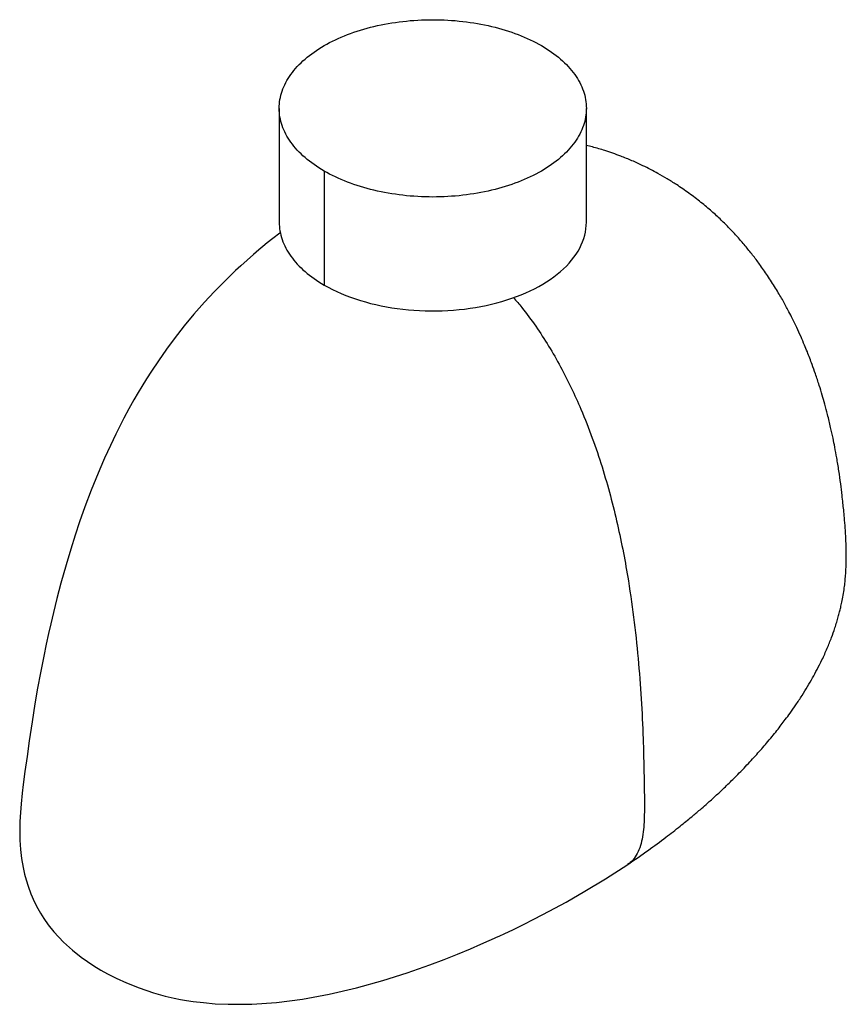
# Paper-space layout '_Isométrica' of a CAD drawing. Header units: millimetres. Extents: x -74 to 74, y -160 to 16.
import ezdxf

# ---------------------------------------------------------------- set-up
doc = ezdxf.new("R2010")
doc.units = ezdxf.units.MM

psp = doc.layouts.new('_Isométrica')

# ---------------------------------------------------------------- linework, layer by layer
at = {"color": 7, "linetype": 'Continuous', "lineweight": 25}
for p, q in [((-27.5, 0), (-27.5, -20.41)), ((27.5, -20.41), (27.5, 0)), ((-19.45, -11.23), (-19.45, -31.64))]:
    psp.add_line(p, q, dxfattribs=at)
at = {"color": 7, "linetype": 'Continuous', "lineweight": 25, "flags": 128}
psp.add_lwpolyline([(-27.29, -22.28), (-27.41, -22.37), (-28.66, -23.34), (-29.63, -24.11), (-30.43, -24.76), (-31.12, -25.34), (-32.08, -26.15), (-33.25, -27.17), (-34.39, -28.2), (-35.32, -29.06), (-36.05, -29.75), (-36.76, -30.45), (-37.5, -31.17), (-39.14, -32.85), (-40.89, -34.74), (-42.78, -36.89), (-44.51, -38.98), (-46.3, -41.27), (-47.68, -43.14), (-49.14, -45.24), (-50.36, -47.07), (-51.24, -48.45), (-52.07, -49.79), (-52.73, -50.9), (-53.51, -52.23), (-54.41, -53.84), (-55.31, -55.51), (-55.99, -56.83), (-56.76, -58.36), (-57.72, -60.36), (-58.78, -62.68), (-59.63, -64.63), (-60.35, -66.36), (-61.17, -68.4), (-62.29, -71.36), (-63.24, -74.05), (-64.03, -76.42), (-64.83, -78.93), (-65.67, -81.74), (-66.59, -85.02), (-67.32, -87.81), (-67.92, -90.27), (-68.41, -92.33), (-68.8, -94.08), (-69.21, -95.99), (-69.66, -98.14), (-70.25, -101.12), (-70.75, -103.86), (-71.23, -106.68), (-71.74, -109.88), (-72.25, -113.3), (-72.65, -116.08), (-73.03, -118.75), (-73.33, -121.1), (-73.51, -122.64), (-73.7, -124.54), (-73.83, -126.09), (-73.92, -127.7), (-73.96, -129.15), (-73.94, -131.04), (-73.83, -132.71), (-73.63, -134.37), (-73.36, -135.98), (-73.1, -137.14), (-72.82, -138.18), (-72.46, -139.32), (-71.95, -140.69), (-71.31, -142.15), (-70.72, -143.3), (-70.23, -144.15), (-69.64, -145.09), (-68.84, -146.22), (-67.83, -147.49), (-66.1, -149.34), (-64.51, -150.79), (-62.97, -152.01), (-61.83, -152.82), (-60.66, -153.59), (-59.46, -154.32), (-58.22, -155.01), (-56.71, -155.79), (-54.85, -156.64), (-52.6, -157.54), (-49.98, -158.41), (-47.9, -158.98), (-46.29, -159.35), (-45.15, -159.58), (-44.1, -159.76), (-42.89, -159.95), (-41.07, -160.17), (-38.97, -160.35), (-36.63, -160.46), (-32.41, -160.44), (-27.96, -160.13), (-23.32, -159.54), (-18.53, -158.66), (-13.63, -157.52), (-8.95, -156.21), (-4.59, -154.82), (-0.53, -153.39), (2.02, -152.42), (4.45, -151.46), (6.74, -150.51), (8.63, -149.7), (10.07, -149.06), (11.08, -148.61), (11.4, -148.46), (11.88, -148.24), (12.92, -147.76), (14.33, -147.1), (16.1, -146.24), (18.23, -145.17), (20.87, -143.8), (23.89, -142.16), (27.25, -140.23), (30.94, -137.99), (34.9, -135.42), (34.9, -135.42)], dxfattribs=at)
at = {"color": 7, "linetype": 'Continuous', "lineweight": 25}
for points, knots in [([(-19.45, -11.23), (-20.72, -10.49), (-21.87, -9.68), (-23.87, -7.96), (-24.72, -7.04), (-26.1, -5.12), (-26.62, -4.12), (-27.32, -2.08), (-27.5, -1.04), (-27.5, 1.04), (-27.32, 2.08), (-26.62, 4.12), (-26.1, 5.12), (-24.72, 7.04), (-23.87, 7.96), (-21.87, 9.68), (-20.72, 10.49), (-18.17, 11.96), (-16.77, 12.62), (-13.78, 13.78), (-12.19, 14.27), (-8.86, 15.06), (-7.13, 15.37), (-3.6, 15.77), (-1.8, 15.88), (1.8, 15.88), (3.6, 15.77), (7.13, 15.37), (8.86, 15.06), (12.19, 14.27), (13.78, 13.78), (16.77, 12.62), (18.17, 11.96), (19.45, 11.23)], [0, 0, 0, 0, 0.0625, 0.0625, 0.125, 0.125, 0.1875, 0.1875, 0.25, 0.25, 0.3125, 0.3125, 0.375, 0.375, 0.4375, 0.4375, 0.5, 0.5, 0.5625, 0.5625, 0.625, 0.625, 0.6875, 0.6875, 0.75, 0.75, 0.8125, 0.8125, 0.875, 0.875, 0.9375, 0.9375, 1, 1, 1, 1]), ([(19.45, 11.23), (20.72, 10.49), (21.87, 9.68), (23.87, 7.96), (24.72, 7.04), (26.1, 5.12), (26.62, 4.12), (27.32, 2.08), (27.5, 1.04), (27.5, -1.04), (27.32, -2.08), (26.62, -4.12), (26.1, -5.12), (24.72, -7.04), (23.87, -7.96), (21.87, -9.68), (20.72, -10.49), (18.17, -11.96), (16.77, -12.62), (13.78, -13.78), (12.19, -14.27), (8.86, -15.06), (7.13, -15.37), (3.6, -15.77), (1.8, -15.88), (-1.8, -15.88), (-3.6, -15.77), (-7.13, -15.37), (-8.86, -15.06), (-12.19, -14.27), (-13.78, -13.78), (-16.77, -12.62), (-18.17, -11.96), (-19.45, -11.23)], [0, 0, 0, 0, 0.0625, 0.0625, 0.125, 0.125, 0.1875, 0.1875, 0.25, 0.25, 0.3125, 0.3125, 0.375, 0.375, 0.4375, 0.4375, 0.5, 0.5, 0.5625, 0.5625, 0.625, 0.625, 0.6875, 0.6875, 0.75, 0.75, 0.8125, 0.8125, 0.875, 0.875, 0.9375, 0.9375, 1, 1, 1, 1]), ([(34.9, -135.42), (36.15, -134.57), (38.47, -132.98), (41.59, -130.68), (44.16, -128.68), (46.19, -127.02), (47.73, -125.72), (48.83, -124.76), (49.7, -123.99), (50.7, -123.09), (52.06, -121.82), (53.93, -120.02), (55.96, -117.94), (57.96, -115.78), (59.53, -113.98), (60.72, -112.55), (61.6, -111.46), (62.39, -110.45), (63.17, -109.41), (64.05, -108.22), (65.05, -106.78), (66.1, -105.19), (67.11, -103.57), (68, -102.02), (68.86, -100.45), (69.74, -98.68), (70.62, -96.76), (71.38, -94.86), (71.93, -93.3), (72.32, -92.06), (72.6, -91.1), (72.84, -90.22), (73.05, -89.35), (73.27, -88.36), (73.49, -87.2), (73.68, -85.98), (73.82, -84.8), (73.93, -83.55), (74.02, -82.06), (74.05, -80.42), (74.03, -78.69), (73.97, -76.98), (73.87, -75.17), (73.72, -73.43), (73.58, -71.95), (73.44, -70.64), (73.27, -69.09), (73.04, -67.18), (72.72, -64.92), (72.37, -62.72), (72.01, -60.78), (71.65, -58.96), (71.22, -57.02), (70.73, -54.98), (70.22, -53.06), (69.72, -51.32), (69.17, -49.51), (68.57, -47.68), (67.99, -46.06), (67.51, -44.76), (67.05, -43.58), (66.53, -42.32), (65.9, -40.85), (65.14, -39.16), (64.35, -37.56), (63.66, -36.21), (63.1, -35.18), (62.58, -34.23), (62.01, -33.25), (61.14, -31.8), (59.99, -30), (58.62, -28.03), (57.27, -26.25), (55.95, -24.61), (54.57, -23.02), (53.14, -21.49), (51.62, -19.97), (49.91, -18.41), (48, -16.8), (45.89, -15.19), (43.86, -13.79), (41.99, -12.62), (39.99, -11.47), (37.9, -10.38), (35.67, -9.36), (33.41, -8.44), (31.03, -7.62), (28.98, -7.01), (27.86, -6.74), (27.5, -6.66)], [0, 0, 0, 0, 0.027655, 0.051722, 0.072196, 0.08905, 0.10158, 0.110867, 0.11718, 0.123829, 0.136898, 0.153186, 0.174486, 0.194048, 0.211795, 0.222099, 0.231517, 0.240039, 0.248043, 0.257751, 0.269535, 0.283043, 0.295806, 0.30787, 0.318889, 0.331723, 0.346397, 0.359717, 0.371279, 0.37823, 0.384545, 0.390228, 0.395288, 0.401143, 0.408867, 0.416793, 0.423303, 0.429648, 0.437501, 0.447646, 0.45593, 0.465151, 0.476382, 0.487128, 0.495731, 0.503301, 0.512267, 0.525542, 0.540102, 0.554871, 0.566866, 0.576842, 0.589144, 0.603854, 0.616111, 0.626476, 0.637808, 0.651479, 0.662395, 0.670083, 0.677397, 0.68573, 0.695488, 0.707012, 0.719933, 0.728518, 0.735107, 0.74142, 0.748272, 0.75587, 0.771971, 0.786896, 0.799054, 0.81169, 0.823935, 0.835747, 0.84781, 0.860634, 0.874689, 0.889628, 0.904445, 0.915094, 0.925358, 0.941612, 0.953284, 0.964935, 0.981141, 0.994003, 1, 1, 1, 1]), ([(-27.5, -20.41), (-27.5, -21.45), (-27.32, -22.49), (-26.62, -24.53), (-26.1, -25.53), (-24.72, -27.45), (-23.87, -28.37), (-21.87, -30.1), (-20.72, -30.9), (-19.45, -31.64)], [0, 0, 0, 0, 0.25, 0.25, 0.5, 0.5, 0.75, 0.75, 1, 1, 1, 1]), ([(-19.45, -31.64), (-17.54, -32.74), (-15.34, -33.68), (-10.58, -35.15), (-8.01, -35.68), (-2.72, -36.29), (0.01, -36.37), (5.38, -36.06), (8.03, -35.68), (13.02, -34.48), (15.36, -33.67), (19.53, -31.7), (21.37, -30.53), (24.37, -27.94), (25.53, -26.51), (27.1, -23.53), (27.5, -21.97), (27.5, -20.41)], [0, 0, 0, 0, 0.125, 0.125, 0.25, 0.25, 0.375, 0.375, 0.5, 0.5, 0.625, 0.625, 0.75, 0.75, 0.875, 0.875, 1, 1, 1, 1]), ([(14.45, -33.89), (14.95, -34.48), (16.35, -36.1), (18.46, -39.01), (20.78, -42.56), (22.9, -46.26), (24.82, -50.04), (26.75, -54.31), (28.61, -59.05), (30.35, -64.22), (31.83, -69.39), (33.09, -74.51), (34.16, -79.59), (35.19, -85.47), (36.12, -92.1), (36.88, -99.44), (37.4, -106.67), (37.67, -112.61), (37.78, -117.3), (37.85, -120.79), (37.91, -124.31), (37.88, -127.27), (37.72, -129.62), (37.43, -131.3), (36.96, -132.81), (36.27, -134.1), (35.57, -134.98), (35.03, -135.29), (34.87, -135.39)], [0, 0, 0, 0, 0.019687, 0.054732, 0.089766, 0.124841, 0.159954, 0.195032, 0.241747, 0.288506, 0.335307, 0.382108, 0.428885, 0.475728, 0.546093, 0.616345, 0.686531, 0.756826, 0.79204, 0.826754, 0.861425, 0.897886, 0.916809, 0.935662, 0.954464, 0.973289, 0.992093, 1, 1, 1, 1])]:
    psp.add_open_spline(points, degree=3, knots=knots, dxfattribs=at)

doc.saveas('drawing.dxf')
